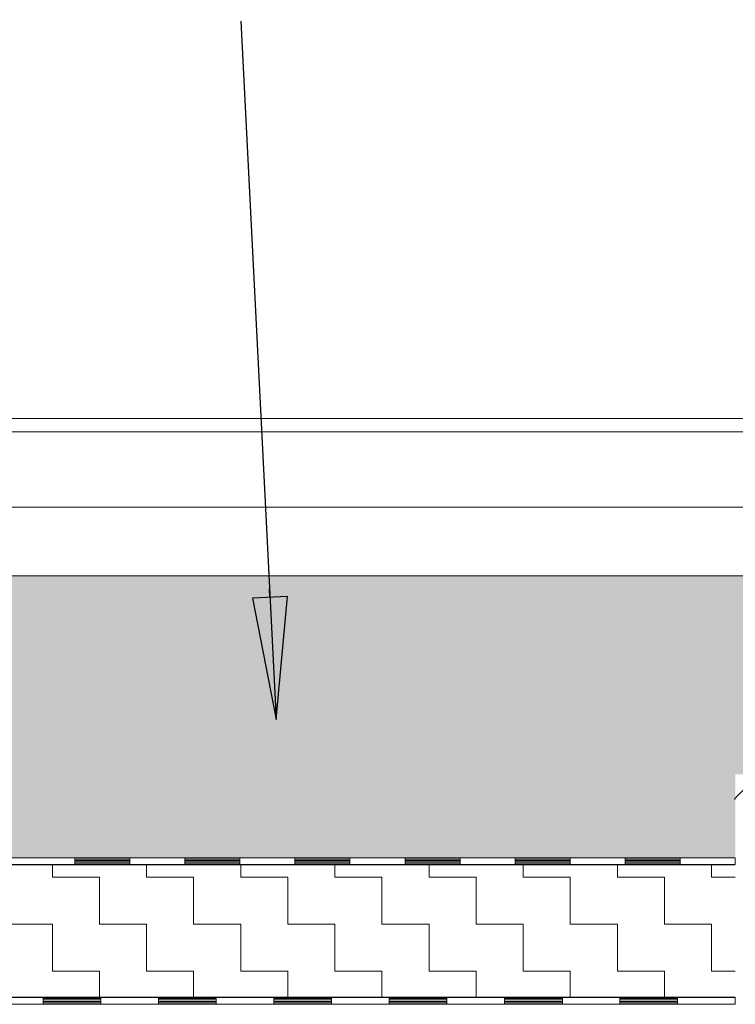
# Model space of a CAD drawing. Header units: metres. Extents: x 1316.5 to 1415.3, y -94.1 to -52.
# Tile 212 of 256: x 1373.1 to 1374.1, y -58.4 to -57. Entities that reach past the tile are written whole.
import ezdxf

# ---------------------------------------------------------------- set-up
doc = ezdxf.new("R2010")
doc.units = ezdxf.units.M
doc.header["$PDMODE"] = 65
doc.linetypes.add('AUSGEZOGEN', pattern=[0])
for name, color, linetype, lineweight in [('XR$11$Aufkantung', 4, 'AUSGEZOGEN', 13), ('XR$11$Design', 4, 'AUSGEZOGEN', 13), ('XR$11$Legende', 4, 'AUSGEZOGEN', 13), ('XR$11$Wand', 1, 'AUSGEZOGEN', 50), ('XR$12$Beschriften', 4, 'AUSGEZOGEN', 13), ('XR$12$Maßlinie 1_50', 7, 'AUSGEZOGEN', 25), ('XR$13$Muster', 4, 'AUSGEZOGEN', 13), ('XR$13$STANDARD_1', 7, 'AUSGEZOGEN', 25)]:
    doc.layers.add(name, color=color, linetype=linetype, lineweight=lineweight)
doc.styles.add('ARIAL', font='arial.ttf')
doc.dimstyles.new('DIMSTYLE_54', dxfattribs={"dimtxt": 0.125, "dimasz": 0.15, "dimexe": 0, "dimexo": 0, "dimgap": 0.0625, "dimtad": 2, "dimrnd": 0.005, "dimzin": 4, "dimdsep": 46, "dimtxsty": 'ARIAL', "dimblk1": 'ALL_ML_KREIS', "dimblk2": 'ALL_ML_KREIS', "dimsah": 1, "dimcen": 0, "dimclrd": 3, "dimclre": 3, "dimclrt": 3, "dimadec": 0, "dimazin": 0, "dimtfac": 1, "dimtdec": 0, "dimtix": 1, "dimtmove": 2, "dimatfit": 3, "dimfxl": 0, "dimtzin": 0, "dimlwd": 0, "dimlwe": 25, "dimarcsym": 0})
pattern_1 = [(0, (0.135, 0.135), (0.0675, 0.0675), [0.0675, -0.0675]), (90, (0.135, 0.135), (-0.0675, 0.0675), [0.0675, -0.0675])]

# ---------------------------------------------------------------- blocks, each defined once
blk = doc.blocks.new('MUSTERELEMENT_75')
at = {"layer": 'XR$11$Design', "color": 4, "linetype": 'AUSGEZOGEN', "lineweight": 13, "transparency": 33554687}
for p, q in [((1372.9743, -58.4247), (1373.1396, -58.4247)), ((1372.9743, -58.4347), (1373.1396, -58.4347)), ((1373.1396, -58.4247), (1373.3049, -58.4247)), ((1373.1396, -58.4247), (1373.1396, -58.4347)), ((1373.1396, -58.4247), (1373.1396, -58.4347)), ((1373.1396, -58.4267), (1373.2223, -58.4267)), ((1373.1396, -58.4287), (1373.2223, -58.4287)), ((1373.1396, -58.4307), (1373.2223, -58.4307)), ((1373.1396, -58.4327), (1373.2223, -58.4327)), ((1373.1396, -58.4347), (1373.3049, -58.4347)), ((1373.2223, -58.4247), (1373.2223, -58.4347)), ((1373.3049, -58.4247), (1373.4702, -58.4247)), ((1373.3049, -58.4247), (1373.3049, -58.4347)), ((1373.3049, -58.4247), (1373.3049, -58.4347)), ((1373.3049, -58.4267), (1373.3876, -58.4267)), ((1373.3049, -58.4287), (1373.3876, -58.4287)), ((1373.3049, -58.4307), (1373.3876, -58.4307)), ((1373.3049, -58.4327), (1373.3876, -58.4327)), ((1373.3049, -58.4347), (1373.4702, -58.4347)), ((1373.3876, -58.4247), (1373.3876, -58.4347)), ((1373.4702, -58.4247), (1373.6356, -58.4247)), ((1373.4702, -58.4247), (1373.4702, -58.4347)), ((1373.4702, -58.4247), (1373.4702, -58.4347)), ((1373.4702, -58.4267), (1373.5529, -58.4267)), ((1373.4702, -58.4287), (1373.5529, -58.4287)), ((1373.4702, -58.4307), (1373.5529, -58.4307)), ((1373.4702, -58.4327), (1373.5529, -58.4327)), ((1373.4702, -58.4347), (1373.6356, -58.4347)), ((1373.5529, -58.4247), (1373.5529, -58.4347)), ((1373.6356, -58.4247), (1373.8009, -58.4247)), ((1373.6356, -58.4247), (1373.6356, -58.4347)), ((1373.6356, -58.4247), (1373.6356, -58.4347)), ((1373.6356, -58.4267), (1373.7182, -58.4267)), ((1373.6356, -58.4287), (1373.7182, -58.4287)), ((1373.6356, -58.4307), (1373.7182, -58.4307)), ((1373.6356, -58.4327), (1373.7182, -58.4327)), ((1373.6356, -58.4347), (1373.8009, -58.4347)), ((1373.7182, -58.4247), (1373.7182, -58.4347)), ((1373.8009, -58.4247), (1373.9662, -58.4247)), ((1373.8009, -58.4247), (1373.8009, -58.4347)), ((1373.8009, -58.4247), (1373.8009, -58.4347)), ((1373.8009, -58.4267), (1373.8836, -58.4267)), ((1373.8009, -58.4287), (1373.8836, -58.4287)), ((1373.8009, -58.4307), (1373.8836, -58.4307)), ((1373.8009, -58.4327), (1373.8836, -58.4327)), ((1373.8009, -58.4347), (1373.9662, -58.4347)), ((1373.8836, -58.4247), (1373.8836, -58.4347)), ((1373.9662, -58.4247), (1374.1315, -58.4247)), ((1373.9662, -58.4247), (1373.9662, -58.4347)), ((1373.9662, -58.4247), (1373.9662, -58.4347)), ((1373.9662, -58.4267), (1374.0489, -58.4267)), ((1373.9662, -58.4287), (1374.0489, -58.4287)), ((1373.9662, -58.4307), (1374.0489, -58.4307)), ((1373.9662, -58.4327), (1374.0489, -58.4327)), ((1373.9662, -58.4347), (1374.1315, -58.4347)), ((1374.0489, -58.4247), (1374.0489, -58.4347)), ((1374.1315, -58.4247), (1374.1315, -58.4247)), ((1374.1315, -58.4247), (1374.1315, -58.4347)), ((1374.1315, -58.4247), (1374.1315, -58.4347)), ((1374.1315, -58.4267), (1374.1315, -58.4267)), ((1374.1315, -58.4287), (1374.1315, -58.4287)), ((1374.1315, -58.4307), (1374.1315, -58.4307)), ((1374.1315, -58.4327), (1374.1315, -58.4327)), ((1374.1315, -58.4347), (1374.1315, -58.4347))]:
    blk.add_line(p, q, dxfattribs=at)
blk = doc.blocks.new('MUSTERELEMENT_87')
at = {"layer": 'XR$11$Design', "color": 4, "linetype": 'AUSGEZOGEN', "lineweight": 13, "transparency": 33554687}
for p, q in [((1373.0268, -58.2247), (1373.1846, -58.2247)), ((1373.1846, -58.2247), (1373.3424, -58.2247)), ((1373.1846, -58.2247), (1373.1846, -58.2347)), ((1373.1846, -58.2247), (1373.1846, -58.2347)), ((1373.2635, -58.2247), (1373.2635, -58.2347)), ((1373.3424, -58.2247), (1373.5002, -58.2247)), ((1373.3424, -58.2247), (1373.3424, -58.2347)), ((1373.3424, -58.2247), (1373.3424, -58.2347)), ((1373.4213, -58.2247), (1373.4213, -58.2347)), ((1373.5002, -58.2247), (1373.6581, -58.2247)), ((1373.5002, -58.2247), (1373.5002, -58.2347)), ((1373.5002, -58.2247), (1373.5002, -58.2347)), ((1373.5792, -58.2247), (1373.5792, -58.2347)), ((1373.6581, -58.2247), (1373.8159, -58.2247)), ((1373.6581, -58.2247), (1373.6581, -58.2347)), ((1373.6581, -58.2247), (1373.6581, -58.2347)), ((1373.737, -58.2247), (1373.737, -58.2347)), ((1373.8159, -58.2247), (1373.9737, -58.2247)), ((1373.8159, -58.2247), (1373.8159, -58.2347)), ((1373.8159, -58.2247), (1373.8159, -58.2347)), ((1373.8948, -58.2247), (1373.8948, -58.2347)), ((1373.9737, -58.2247), (1374.1315, -58.2247)), ((1373.9737, -58.2247), (1373.9737, -58.2347)), ((1373.9737, -58.2247), (1373.9737, -58.2347)), ((1374.0526, -58.2247), (1374.0526, -58.2347)), ((1374.1315, -58.2247), (1374.1315, -58.2247)), ((1374.1315, -58.2247), (1374.1315, -58.2347)), ((1374.1315, -58.2247), (1374.1315, -58.2347)), ((1373.0268, -58.2347), (1373.1846, -58.2347)), ((1373.1846, -58.2267), (1373.2635, -58.2267)), ((1373.1846, -58.2287), (1373.2635, -58.2287)), ((1373.1846, -58.2307), (1373.2635, -58.2307)), ((1373.1846, -58.2327), (1373.2635, -58.2327)), ((1373.1846, -58.2347), (1373.3424, -58.2347)), ((1373.3424, -58.2267), (1373.4213, -58.2267)), ((1373.3424, -58.2287), (1373.4213, -58.2287)), ((1373.3424, -58.2307), (1373.4213, -58.2307)), ((1373.3424, -58.2327), (1373.4213, -58.2327)), ((1373.3424, -58.2347), (1373.5002, -58.2347)), ((1373.5002, -58.2267), (1373.5792, -58.2267)), ((1373.5002, -58.2287), (1373.5792, -58.2287)), ((1373.5002, -58.2307), (1373.5792, -58.2307)), ((1373.5002, -58.2327), (1373.5792, -58.2327)), ((1373.5002, -58.2347), (1373.6581, -58.2347)), ((1373.6581, -58.2267), (1373.737, -58.2267)), ((1373.6581, -58.2287), (1373.737, -58.2287)), ((1373.6581, -58.2307), (1373.737, -58.2307)), ((1373.6581, -58.2327), (1373.737, -58.2327)), ((1373.6581, -58.2347), (1373.8159, -58.2347)), ((1373.8159, -58.2267), (1373.8948, -58.2267)), ((1373.8159, -58.2287), (1373.8948, -58.2287)), ((1373.8159, -58.2307), (1373.8948, -58.2307)), ((1373.8159, -58.2327), (1373.8948, -58.2327)), ((1373.8159, -58.2347), (1373.9737, -58.2347)), ((1373.9737, -58.2267), (1374.0526, -58.2267)), ((1373.9737, -58.2287), (1374.0526, -58.2287)), ((1373.9737, -58.2307), (1374.0526, -58.2307)), ((1373.9737, -58.2327), (1374.0526, -58.2327)), ((1373.9737, -58.2347), (1374.1315, -58.2347)), ((1374.1315, -58.2267), (1374.1315, -58.2267)), ((1374.1315, -58.2287), (1374.1315, -58.2287)), ((1374.1315, -58.2307), (1374.1315, -58.2307)), ((1374.1315, -58.2327), (1374.1315, -58.2327)), ((1374.1315, -58.2347), (1374.1315, -58.2347))]:
    blk.add_line(p, q, dxfattribs=at)
blk = doc.blocks.new('ALL_ML_KREIS')
at = {"color": 0, "linetype": 'ByBlock', "lineweight": -2}
for p, q in [((0, -0.5), (0, 0.5)), ((-1, 0), (0.5, 0))]:
    blk.add_line(p, q, dxfattribs=at)
blk.add_circle((0, 0), 0.15, dxfattribs=at)
blk = doc.blocks.new('*D765')
at = {"layer": 'DEFPOINTS', "color": 3, "linetype": 'AUSGEZOGEN', "lineweight": 25, "transparency": 33554687}
for p in [(1361.1501, -55.5733), (1388.4801, -60.4577), (1361.1501, -64.661)]:
    blk.add_point(p, dxfattribs=at)
at = {"layer": 'XR$12$Maßlinie 1_50', "color": 3, "linetype": 'AUSGEZOGEN', "lineweight": -2, "transparency": 33554687}
for p, q in [((1361.1501, -64.361), (1361.1501, -64.661)), ((1388.4801, -64.361), (1388.4801, -64.661)), ((1361.1501, -64.661), (1388.4801, -64.661))]:
    blk.add_line(p, q, dxfattribs=at)
at = {"layer": 'XR$12$Maßlinie 1_50', "color": 3, "linetype": 'AUSGEZOGEN', "lineweight": 25, "transparency": 33554687, "xscale": 0.15, "yscale": 0.15, "zscale": 0.15, "rotation": 180}
blk.add_blockref('ALL_ML_KREIS', (1361.1501, -64.661), dxfattribs=at)
at = {"layer": 'XR$12$Maßlinie 1_50', "color": 3, "linetype": 'AUSGEZOGEN', "lineweight": 25, "transparency": 33554687, "xscale": 0.15, "yscale": 0.15, "zscale": 0.15}
blk.add_blockref('ALL_ML_KREIS', (1388.4801, -64.661), dxfattribs=at)
at = {"layer": 'XR$12$Maßlinie 1_50', "color": 3, "linetype": 'AUSGEZOGEN', "lineweight": 25, "transparency": 33554687, "insert": (1374.8194, -64.5463), "char_height": 0.125, "width": 0.625, "attachment_point": 5, "style": 'ARIAL'}
blk.add_mtext('\\A1;{\\A1;{27.33\\H0.082500;\\S^ ;}}', dxfattribs=at)
blk = doc.blocks.new('*D779')
at = {"layer": 'DEFPOINTS', "color": 3, "linetype": 'AUSGEZOGEN', "lineweight": 25, "transparency": 33554687}
for p in [(1377.9901, -58.286), (1373.2301, -58.6371), (1373.2301, -64.0607)]:
    blk.add_point(p, dxfattribs=at)
at = {"layer": 'XR$12$Maßlinie 1_50', "color": 3, "linetype": 'AUSGEZOGEN', "lineweight": -2, "transparency": 33554687}
for p, q in [((1373.2301, -63.7607), (1373.2301, -64.0607)), ((1377.9901, -63.7607), (1377.9901, -64.0607)), ((1373.2301, -64.0607), (1377.9901, -64.0607))]:
    blk.add_line(p, q, dxfattribs=at)
at = {"layer": 'XR$12$Maßlinie 1_50', "color": 3, "linetype": 'AUSGEZOGEN', "lineweight": 25, "transparency": 33554687, "xscale": 0.15, "yscale": 0.15, "zscale": 0.15, "rotation": 180}
blk.add_blockref('ALL_ML_KREIS', (1373.2301, -64.0607), dxfattribs=at)
at = {"layer": 'XR$12$Maßlinie 1_50', "color": 3, "linetype": 'AUSGEZOGEN', "lineweight": 25, "transparency": 33554687, "xscale": 0.15, "yscale": 0.15, "zscale": 0.15}
blk.add_blockref('ALL_ML_KREIS', (1377.9901, -64.0607), dxfattribs=at)
at = {"layer": 'XR$12$Maßlinie 1_50', "color": 3, "linetype": 'AUSGEZOGEN', "lineweight": 25, "transparency": 33554687, "insert": (1375.6192, -63.9461), "char_height": 0.125, "width": 0.5, "attachment_point": 5, "style": 'ARIAL'}
blk.add_mtext('\\A1;{\\A1;{4.76\\H0.082500;\\S^ ;}}', dxfattribs=at)

msp = doc.modelspace()

# ---------------------------------------------------------------- hatches: boundary and pattern name
at = {"layer": 'XR$12$Beschriften', "linetype": 'AUSGEZOGEN', "lineweight": 25, "transparency": 33554687}
msp.add_hatch(color=7, dxfattribs=at).paths.add_polyline_path([(1373.4395, -57.8529), (1373.4733, -58.0265), (1373.4895, -57.8504)])
at = {"layer": 'XR$13$Muster', "linetype": 'AUSGEZOGEN', "lineweight": 13, "transparency": 33554687}
h = msp.add_hatch(dxfattribs=at)
h.set_pattern_fill('MUSTER', color=52, scale=0.0675, style=0, pattern_type=2)
h.set_pattern_definition(pattern_1)
h.paths.add_polyline_path([(1374.131, -58.14), (1374.1315, -58.1413), (1374.1315, -58.1395)], flags=0)
h = msp.add_hatch(dxfattribs=at)
h.set_pattern_fill('MUSTER', color=52, scale=0.0675, style=0, pattern_type=2)
h.set_pattern_definition(pattern_1)
h.paths.add_polyline_path([(1372.2376, -58.2451), (1374.1315, -58.2451), (1374.1315, -58.2347), (1372.2376, -58.2347)], flags=0)
h = msp.add_hatch(dxfattribs=at)
h.set_pattern_fill('MUSTER', color=52, scale=0.0675, style=0, pattern_type=2)
h.set_pattern_definition(pattern_1)
h.paths.add_polyline_path([(1372.2376, -58.4251), (1374.1315, -58.4251), (1374.1315, -58.2451), (1372.2376, -58.2451)], flags=0)
at = {"layer": 'XR$13$STANDARD_1', "linetype": 'AUSGEZOGEN', "lineweight": 25, "transparency": 33554687}
h = msp.add_hatch(color=7, dxfattribs=at)
h.set_gradient(color1=(122, 122, 122), color2=(171, 171, 171), rotation=90, one_color=1)
h.paths.add_polyline_path([(1370.8702, -57.9672), (1370.8702, -57.9509), (1370.8719, -57.9489), (1370.8782, -57.9477), (1370.8746, -57.9265), (1370.8702, -57.9265), (1370.8702, -57.8532), (1370.8771, -57.8456), (1370.8766, -57.8385), (1370.8762, -57.8382), (1370.8762, -57.8352), (1370.8894, -57.8207), (1361.5051, -57.8207), (1361.5051, -58.2247), (1362.4801, -58.2247), (1362.4801, -58.2251), (1370.8576, -58.2251), (1370.8576, -58.1051), (1370.8916, -58.1051), (1370.8955, -58.1011), (1370.9171, -58.0795), (1370.9193, -58.0742), (1370.9193, -57.9625), (1370.92, -57.9617), (1370.9337, -57.9592), (1370.9316, -57.945), (1370.923, -57.9463), (1370.9171, -57.9422), (1370.9142, -57.9444), (1370.8921, -57.9444), (1370.8811, -57.9347), (1370.8811, -57.9647), (1370.8786, -57.9672), (1370.8702, -57.9672), (1372.176, -57.9625), (1372.176, -58.0742), (1372.1782, -58.0795), (1372.1998, -58.1011), (1372.2036, -58.1051), (1372.2376, -58.1051), (1372.2376, -58.2251), (1374.1315, -58.2251), (1374.1315, -58.1413), (1374.131, -58.14), (1374.1315, -58.1395), (1374.1315, -58.1051), (1374.1655, -58.1051), (1374.1694, -58.1011), (1374.191, -58.0795), (1374.1921, -58.0781), (1374.1923, -58.0777), (1374.1928, -58.0765), (1374.193, -58.076), (1374.1932, -58.0742), (1374.1932, -57.9625), (1374.1938, -57.9617), (1374.2076, -57.9592), (1374.2076, -57.9447), (1374.1969, -57.9463), (1374.1952, -57.9451), (1374.1927, -57.932), (1374.1895, -57.9433), (1374.1881, -57.9444), (1374.166, -57.9444), (1374.1645, -57.9431), (1374.1629, -57.9304), (1374.1663, -57.9265), (1374.1546, -57.9265), (1374.1533, -57.9268), (1374.1523, -57.9276), (1374.1517, -57.9287), (1374.1516, -57.93), (1374.155, -57.9498), (1374.155, -57.9647), (1374.1525, -57.9672), (1374.1461, -57.9672), (1374.1461, -57.9776), (1374.1476, -57.9776), (1374.1486, -57.9786), (1374.1486, -57.9806), (1374.1476, -57.9816), (1374.1451, -57.9816), (1374.1441, -57.9806), (1374.1441, -57.9509), (1374.1458, -57.9489), (1374.1521, -57.9477), (1374.152, -57.9468), (1374.1486, -57.9271), (1374.1485, -57.9265), (1374.1471, -57.9265), (1374.1441, -57.9235), (1374.1441, -57.8532), (1374.1495, -57.8472), (1374.1511, -57.847), (1374.1506, -57.8402), (1374.1521, -57.84), (1374.1501, -57.8382), (1374.1501, -57.8352), (1374.1514, -57.8337), (1374.2597, -57.8233), (1374.2937, -57.8207), (1372.0755, -57.8207), (1372.1095, -57.8233), (1372.2178, -57.8337), (1372.2191, -57.8352), (1372.2191, -57.8382), (1372.2171, -57.84), (1372.2186, -57.8402), (1372.2181, -57.847), (1372.2197, -57.8472), (1372.2251, -57.8532), (1372.2251, -57.9235), (1372.2221, -57.9265), (1372.2207, -57.9265), (1372.2206, -57.9271), (1372.2172, -57.9468), (1372.2171, -57.9477), (1372.2234, -57.9489), (1372.2251, -57.9509), (1372.2251, -57.9806), (1372.2241, -57.9816), (1372.2216, -57.9816), (1372.2206, -57.9806), (1372.2206, -57.9786), (1372.2216, -57.9776), (1372.2231, -57.9776), (1372.2231, -57.9672), (1372.2167, -57.9672), (1372.2142, -57.9647), (1372.2142, -57.9498), (1372.2175, -57.93), (1372.2175, -57.9287), (1372.2169, -57.9276), (1372.2158, -57.9268), (1372.2146, -57.9265), (1372.2029, -57.9265), (1372.2063, -57.9304), (1372.2046, -57.9431), (1372.2032, -57.9444), (1372.1811, -57.9444), (1372.1797, -57.9433), (1372.1765, -57.932), (1372.174, -57.9451), (1372.1723, -57.9463), (1372.1616, -57.9447), (1372.1616, -57.9592), (1372.1753, -57.9617), (1372.176, -57.9625), (1376.722, -57.9265), (1376.7103, -57.9265), (1376.7137, -57.9304), (1376.7121, -57.9431), (1376.7106, -57.9444), (1376.6886, -57.9444), (1376.6824, -57.9398), (1376.6815, -57.9451), (1376.6798, -57.9463), (1376.669, -57.9447), (1376.669, -57.9543), (1376.6681, -57.959), (1376.6828, -57.9617), (1376.6834, -57.9625), (1376.6834, -58.0742), (1376.6856, -58.0795), (1376.7072, -58.1011), (1376.7111, -58.1051), (1376.7451, -58.1051), (1376.7451, -58.2251), (1388.1496, -58.2251), (1388.1496, -57.8207), (1376.5895, -57.8207), (1376.7252, -57.8337), (1376.7266, -57.8352), (1376.7266, -57.8382), (1376.7245, -57.84), (1376.7261, -57.8402), (1376.7257, -57.8456), (1376.7256, -57.847), (1376.7271, -57.8472), (1376.7325, -57.8532), (1376.7325, -57.9235), (1376.7295, -57.9265), (1376.7281, -57.9265), (1376.7278, -57.9282), (1376.7245, -57.9477), (1376.7309, -57.9489), (1376.7325, -57.9509), (1376.7325, -57.9672), (1376.7241, -57.9672), (1376.7216, -57.9647), (1376.7216, -57.9498), (1376.725, -57.93), (1376.722, -57.9265), (1375.9777, -57.9806), (1375.9777, -57.9741), (1375.9821, -57.9786), (1375.9821, -57.9806), (1375.9811, -57.9816), (1375.9787, -57.9816), (1375.9777, -57.9806), (1374.899, -57.9741), (1374.899, -57.9806), (1374.898, -57.9816), (1374.8955, -57.9816), (1374.8945, -57.9806), (1374.8945, -57.9786), (1374.899, -57.9741), (1374.9059, -57.9672), (1374.899, -57.9741), (1374.899, -57.9672), (1374.9059, -57.9672), (1375.9777, -57.9672), (1375.9777, -57.9741), (1375.9707, -57.9672), (1375.9777, -57.9672), (1374.8905, -57.9672), (1374.888, -57.9647), (1374.888, -57.9347), (1374.877, -57.9444), (1374.855, -57.9444), (1374.8521, -57.9422), (1374.8462, -57.9463), (1374.8372, -57.945), (1374.8346, -57.959), (1374.8492, -57.9617), (1374.8498, -57.9625), (1374.8498, -58.0742), (1374.852, -58.0795), (1374.8737, -58.1011), (1374.8775, -58.1051), (1374.9115, -58.1051), (1374.9115, -58.2251), (1375.9651, -58.2251), (1375.9651, -58.1051), (1375.9991, -58.1051), (1376.003, -58.1011), (1376.0246, -58.0795), (1376.0268, -58.0742), (1376.0268, -57.9625), (1376.0274, -57.9617), (1376.0412, -57.9592), (1376.039, -57.945), (1376.0304, -57.9463), (1376.0245, -57.9422), (1376.0216, -57.9444), (1375.9996, -57.9444), (1375.9886, -57.9347), (1375.9886, -57.9647), (1375.9861, -57.9672), (1375.9777, -57.9672), (1375.9777, -57.9509), (1375.9793, -57.9489), (1375.9857, -57.9477), (1375.982, -57.9265), (1375.9777, -57.9265), (1375.9777, -57.8532), (1375.9845, -57.8456), (1375.984, -57.8385), (1375.9836, -57.8382), (1375.9836, -57.8352), (1375.9968, -57.8207), (1374.8798, -57.8207), (1374.893, -57.8352), (1374.893, -57.8382), (1374.8926, -57.8385), (1374.8921, -57.8456), (1374.899, -57.8532), (1374.899, -57.9235), (1374.8943, -57.9282), (1374.891, -57.9477), (1374.8973, -57.9489), (1374.899, -57.9509), (1374.899, -57.9672), (1374.8905, -57.9672), (1370.8702, -57.9806), (1370.8702, -57.9741), (1370.8747, -57.9786), (1370.8747, -57.9806), (1370.8737, -57.9816), (1370.8712, -57.9816), (1370.8702, -57.9806), (1370.8633, -57.9672), (1370.8702, -57.9672), (1370.8702, -57.9741), (1370.8633, -57.9672), (1376.728, -57.9786), (1376.729, -57.9776), (1376.7305, -57.9776), (1376.7305, -57.9761), (1376.7325, -57.9741), (1376.7325, -57.9806), (1376.7315, -57.9816), (1376.729, -57.9816), (1376.728, -57.9806), (1376.728, -57.9786), (1370.8633, -57.9672), (1370.8702, -57.9806), (1374.8905, -57.9672), (1375.9777, -57.9672), (1374.9059, -57.9672), (1374.899, -57.9741), (1375.9777, -57.9806), (1376.722, -57.9265), (1372.176, -57.9625)], flags=0)

# ---------------------------------------------------------------- linework, layer by layer
at = {"layer": 'XR$11$Aufkantung', "color": 4, "linetype": 'AUSGEZOGEN', "lineweight": 13, "transparency": 33554687}
for p, q in [((1361.6416, -57.5951), (1388.6901, -57.5951)), ((1361.5051, -57.6143), (1388.1101, -57.6143)), ((1388.1101, -57.7222), (1361.5051, -57.7222))]:
    msp.add_line(p, q, dxfattribs=at)
at = {"layer": 'XR$11$Design', "color": 3, "linetype": 'AUSGEZOGEN', "lineweight": 13, "transparency": 33554687}
for p, q in [((1372.2376, -58.2251), (1374.1315, -58.2251)), ((1372.2376, -58.2351), (1374.1315, -58.2351)), ((1372.1476, -58.4251), (1374.1315, -58.4251))]:
    msp.add_line(p, q, dxfattribs=at)
at = {"layer": 'XR$11$Legende', "color": 6, "linetype": 'AUSGEZOGEN', "lineweight": 13, "transparency": 33554687}
msp.add_lwpolyline([(1374.191, -58.0795), (1374.1694, -58.1011), (1374.131, -58.14)], dxfattribs=at)
msp.add_arc((1374.1315, -58.1406), 0.00075, 135.3649, 270, dxfattribs=at)
at = {"layer": 'XR$11$Wand', "color": 35, "linetype": 'AUSGEZOGEN', "lineweight": 13, "transparency": 33554687}
msp.add_line((1374.2937, -57.8207), (1372.0755, -57.8207), dxfattribs=at)
at = {"layer": 'XR$12$Beschriften', "color": 7, "linetype": 'AUSGEZOGEN', "lineweight": 25, "transparency": 33554687}
for p, q in [((1373.4229, -57.0253), (1373.4733, -58.0265)), ((1373.4645, -57.8517), (1373.4639, -57.8392)), ((1373.4895, -57.8504), (1373.4395, -57.8529)), ((1373.4395, -57.8529), (1373.4733, -58.0265)), ((1373.4733, -58.0265), (1373.4895, -57.8504)), ((1373.4733, -58.0265), (1373.4733, -58.0265)), ((1373.4733, -58.0265), (1373.4733, -58.0265)), ((1373.4733, -58.0265), (1373.4733, -58.0265))]:
    msp.add_line(p, q, dxfattribs=at)

# ---------------------------------------------------------------- block references
at = {"layer": 'XR$11$Design', "color": 4, "linetype": 'AUSGEZOGEN', "lineweight": 13, "transparency": 33554687}
for name in ['MUSTERELEMENT_87', 'MUSTERELEMENT_75']:
    msp.add_blockref(name, (0, 0), dxfattribs=at)

# ---------------------------------------------------------------- dimensions: what is measured, and where the dimension line sits
at = {"layer": 'XR$12$Maßlinie 1_50', "color": 3, "linetype": 'AUSGEZOGEN', "lineweight": 25, "transparency": 33554687}
for base, p1, p2, picture, middle in [((1388.4801, -64.661), (1361.1501, -64.361), (1388.4801, -64.361), '*D765', (1374.8194, -64.5463)), ((1377.9901, -64.0607), (1373.2301, -63.7607), (1377.9901, -63.7607), '*D779', (1375.6192, -63.9461))]:
    dim = msp.add_linear_dim(base=base, p1=p1, p2=p2, dimstyle='DIMSTYLE_54', override={"dimpost": '<>', "dimclrd": 3, "dimclre": 3, "dimclrt": 3, "dimlwd": 0, "dimlwe": 25}, dxfattribs=at)
    dim.commit()
    dim.dimension.update_dxf_attribs({"geometry": picture, "text_midpoint": middle, "dimtype": 160})

doc.saveas('drawing.dxf')
